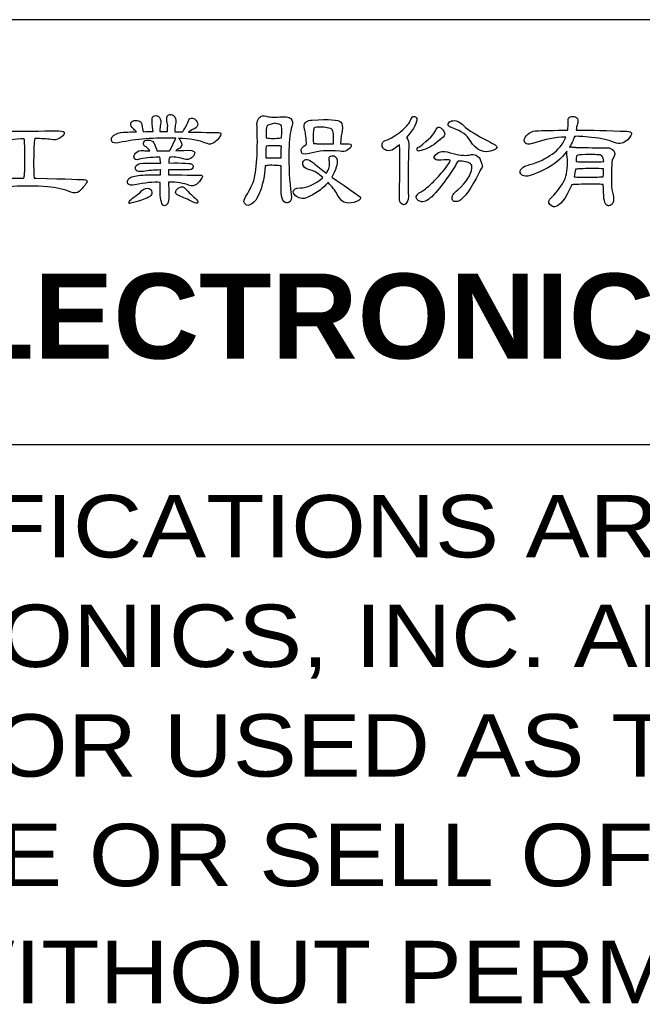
# Model space of a CAD drawing. Extents: x -54 to 576, y -100 to 345.
# Tile 14 of 18: x 398 to 424, y -60 to -18. Entities that reach past the tile are written whole.
import ezdxf

# ---------------------------------------------------------------- set-up
doc = ezdxf.new("R2010")
doc.units = 0
doc.header["$LTSCALE"] = 23.1
doc.header["$MEASUREMENT"] = 0
doc.layers.get('0').update_dxf_attribs({"linetype": 'CONTINUOUS'})
doc.layers.add('delta', color=5, linetype='CONTINUOUS')
doc.layers.add('DRAWING FRAME', color=1, linetype='CONTINUOUS')
doc.styles.add('ARIAL', font='ARIAL.TTF')
doc.styles.add('ROMANC', font='romanc')

# ---------------------------------------------------------------- blocks, each defined once
blk = doc.blocks.new('DELTA-TXT')
at = {"layer": 'delta'}
for points, knots in [([(19.75, 4.954), (19.737, 4.667), (19.751, 4.468), (19.795, 4.356), (19.795, 4.356), (19.811, 4.315), (19.837, 4.295), (19.873, 4.295), (19.873, 4.295), (19.903, 4.295), (19.928, 4.313), (19.949, 4.349), (19.949, 4.349), (19.978, 4.407), (19.993, 4.483), (19.993, 4.579), (19.993, 4.579), (19.991, 4.722), (19.988, 4.849), (19.983, 4.961), (19.983, 4.961), (20.211, 4.961), (20.407, 4.93), (20.571, 4.869), (20.571, 4.869), (20.632, 4.842), (20.703, 4.853), (20.783, 4.903), (20.783, 4.903), (20.831, 4.951), (20.877, 5.008), (20.923, 5.074), (20.923, 5.074), (20.953, 5.131), (20.935, 5.159), (20.868, 5.156), (20.868, 5.156), (20.848, 5.156), (20.552, 5.16), (19.983, 5.166), (19.983, 5.166), (19.983, 5.216), (19.983, 5.263), (19.983, 5.307), (19.983, 5.307), (20.147, 5.309), (20.326, 5.308), (20.52, 5.303), (20.52, 5.303), (20.604, 5.303), (20.654, 5.323), (20.67, 5.361), (20.67, 5.361), (20.684, 5.402), (20.678, 5.435), (20.653, 5.46), (20.653, 5.46), (20.617, 5.495), (20.394, 5.507), (19.987, 5.498), (19.987, 5.498), (19.987, 5.559), (19.996, 5.615), (20.017, 5.666), (20.017, 5.666), (20.12, 5.679), (20.245, 5.663), (20.393, 5.618), (20.393, 5.618), (20.498, 5.583), (20.586, 5.598), (20.656, 5.662), (20.656, 5.662), (20.704, 5.71), (20.726, 5.753), (20.721, 5.792), (20.721, 5.792), (20.715, 5.846), (20.611, 5.869), (20.41, 5.857), (20.41, 5.857), (20.367, 5.855), (20.292, 5.851), (20.184, 5.846), (20.184, 5.846), (20.212, 5.874), (20.251, 5.899), (20.301, 5.922), (20.301, 5.922), (20.365, 5.97), (20.373, 6.037), (20.325, 6.124), (20.325, 6.124), (20.304, 6.158), (20.285, 6.182), (20.267, 6.195), (20.267, 6.195), (20.568, 6.195), (20.835, 6.146), (21.07, 6.048), (21.07, 6.048), (21.2, 6), (21.325, 6.076), (21.446, 6.274), (21.446, 6.274), (21.48, 6.331), (21.462, 6.359), (21.391, 6.359), (21.391, 6.359), (21.384, 6.359), (21.104, 6.364), (20.55, 6.373), (20.55, 6.373), (20.585, 6.407), (20.638, 6.438), (20.711, 6.465), (20.711, 6.465), (20.775, 6.5), (20.808, 6.543), (20.81, 6.596), (20.81, 6.596), (20.81, 6.646), (20.777, 6.695), (20.711, 6.743), (20.711, 6.743), (20.643, 6.786), (20.592, 6.779), (20.557, 6.722), (20.557, 6.722), (20.548, 6.695), (20.517, 6.623), (20.465, 6.506), (20.465, 6.506), (20.424, 6.452), (20.394, 6.408), (20.376, 6.377), (20.376, 6.377), (20.305, 6.379), (20.232, 6.381), (20.157, 6.383), (20.157, 6.383), (20.159, 6.406), (20.16, 6.433), (20.16, 6.465), (20.16, 6.465), (20.163, 6.486), (20.167, 6.518), (20.174, 6.561), (20.174, 6.561), (20.197, 6.664), (20.191, 6.745), (20.157, 6.807), (20.157, 6.807), (20.121, 6.857), (20.072, 6.877), (20.01, 6.866), (20.01, 6.866), (19.953, 6.852), (19.927, 6.801), (19.932, 6.715), (19.932, 6.715), (19.94, 6.667), (19.95, 6.611), (19.959, 6.548), (19.959, 6.548), (19.952, 6.486), (19.95, 6.432), (19.952, 6.387), (19.952, 6.387), (19.882, 6.389), (19.811, 6.389), (19.74, 6.387), (19.74, 6.387), (19.74, 6.482), (19.746, 6.549), (19.757, 6.585), (19.757, 6.585), (19.773, 6.663), (19.763, 6.73), (19.726, 6.787), (19.726, 6.787), (19.692, 6.83), (19.647, 6.846), (19.59, 6.835), (19.59, 6.835), (19.535, 6.821), (19.511, 6.774), (19.518, 6.695), (19.518, 6.695), (19.518, 6.681), (19.527, 6.578), (19.545, 6.387), (19.545, 6.387), (19.454, 6.389), (19.362, 6.388), (19.268, 6.383), (19.268, 6.383), (19.248, 6.445), (19.236, 6.501), (19.235, 6.551), (19.235, 6.551), (19.236, 6.578), (19.229, 6.608), (19.211, 6.64), (19.211, 6.64), (19.187, 6.67), (19.15, 6.69), (19.097, 6.701), (19.097, 6.701), (19.054, 6.708), (19.017, 6.705), (18.985, 6.691), (18.985, 6.691), (18.944, 6.671), (18.921, 6.646), (18.917, 6.616), (18.917, 6.616), (18.91, 6.566), (18.936, 6.514), (18.995, 6.462), (18.995, 6.462), (19.024, 6.432), (19.053, 6.405), (19.08, 6.38), (19.08, 6.38), (19.023, 6.382), (18.967, 6.381), (18.91, 6.377), (18.91, 6.377), (18.805, 6.374), (18.736, 6.373), (18.704, 6.373), (18.704, 6.373), (18.6, 6.364), (18.509, 6.332), (18.434, 6.278), (18.434, 6.278), (18.37, 6.22), (18.354, 6.164), (18.383, 6.11), (18.383, 6.11), (18.412, 6.062), (18.484, 6.051), (18.599, 6.076), (18.599, 6.076), (19.059, 6.178), (19.587, 6.219), (20.184, 6.199), (20.184, 6.199), (20.184, 6.199), (20.031, 5.867), (20.031, 5.867), (20.031, 5.867), (20.022, 5.86), (20.015, 5.852), (20.01, 5.844), (20.01, 5.844), (19.946, 5.85), (19.828, 5.849), (19.655, 5.84), (19.655, 5.84), (19.641, 5.901), (19.617, 5.965), (19.583, 6.031), (19.583, 6.031), (19.576, 6.045), (19.571, 6.059), (19.566, 6.072), (19.566, 6.072), (19.536, 6.122), (19.48, 6.147), (19.398, 6.147), (19.398, 6.147), (19.341, 6.147), (19.303, 6.128), (19.282, 6.089), (19.282, 6.089), (19.266, 6.055), (19.275, 6.019), (19.309, 5.98), (19.309, 5.98), (19.364, 5.946), (19.413, 5.899), (19.456, 5.84), (19.456, 5.84), (19.382, 5.842), (19.322, 5.846), (19.279, 5.85), (19.279, 5.85), (19.181, 5.864), (19.106, 5.84), (19.053, 5.778), (19.053, 5.778), (19.017, 5.735), (19.002, 5.693), (19.009, 5.652), (19.009, 5.652), (19.017, 5.597), (19.066, 5.581), (19.156, 5.604), (19.156, 5.604), (19.279, 5.64), (19.471, 5.66), (19.733, 5.662), (19.733, 5.662), (19.747, 5.621), (19.756, 5.565), (19.761, 5.495), (19.761, 5.495), (19.624, 5.497), (19.487, 5.497), (19.351, 5.495), (19.351, 5.495), (19.218, 5.502), (19.131, 5.484), (19.087, 5.443), (19.087, 5.443), (19.044, 5.407), (19.034, 5.365), (19.057, 5.317), (19.057, 5.317), (19.086, 5.26), (19.159, 5.243), (19.275, 5.265), (19.275, 5.265), (19.412, 5.288), (19.574, 5.301), (19.761, 5.303), (19.761, 5.303), (19.758, 5.26), (19.757, 5.214), (19.757, 5.166), (19.757, 5.166), (19.598, 5.169), (19.43, 5.166), (19.255, 5.16), (19.255, 5.16), (19.077, 5.153), (18.953, 5.123), (18.882, 5.07), (18.882, 5.07), (18.821, 5.016), (18.805, 4.965), (18.834, 4.917), (18.834, 4.917), (18.864, 4.873), (18.93, 4.862), (19.033, 4.883), (19.033, 4.883), (19.322, 4.944), (19.561, 4.968), (19.75, 4.954)], [0, 0, 0, 0, 0.011364, 0.011364, 0.011364, 0.011364, 0.022727, 0.022727, 0.022727, 0.022727, 0.034091, 0.034091, 0.034091, 0.034091, 0.045455, 0.045455, 0.045455, 0.045455, 0.056818, 0.056818, 0.056818, 0.056818, 0.068182, 0.068182, 0.068182, 0.068182, 0.079545, 0.079545, 0.079545, 0.079545, 0.090909, 0.090909, 0.090909, 0.090909, 0.102273, 0.102273, 0.102273, 0.102273, 0.113636, 0.113636, 0.113636, 0.113636, 0.125, 0.125, 0.125, 0.125, 0.136364, 0.136364, 0.136364, 0.136364, 0.147727, 0.147727, 0.147727, 0.147727, 0.159091, 0.159091, 0.159091, 0.159091, 0.170455, 0.170455, 0.170455, 0.170455, 0.181818, 0.181818, 0.181818, 0.181818, 0.193182, 0.193182, 0.193182, 0.193182, 0.204545, 0.204545, 0.204545, 0.204545, 0.215909, 0.215909, 0.215909, 0.215909, 0.227273, 0.227273, 0.227273, 0.227273, 0.238636, 0.238636, 0.238636, 0.238636, 0.25, 0.25, 0.25, 0.25, 0.261364, 0.261364, 0.261364, 0.261364, 0.272727, 0.272727, 0.272727, 0.272727, 0.284091, 0.284091, 0.284091, 0.284091, 0.295455, 0.295455, 0.295455, 0.295455, 0.306818, 0.306818, 0.306818, 0.306818, 0.318182, 0.318182, 0.318182, 0.318182, 0.329545, 0.329545, 0.329545, 0.329545, 0.340909, 0.340909, 0.340909, 0.340909, 0.352273, 0.352273, 0.352273, 0.352273, 0.363636, 0.363636, 0.363636, 0.363636, 0.375, 0.375, 0.375, 0.375, 0.386364, 0.386364, 0.386364, 0.386364, 0.397727, 0.397727, 0.397727, 0.397727, 0.409091, 0.409091, 0.409091, 0.409091, 0.420455, 0.420455, 0.420455, 0.420455, 0.431818, 0.431818, 0.431818, 0.431818, 0.443182, 0.443182, 0.443182, 0.443182, 0.454545, 0.454545, 0.454545, 0.454545, 0.465909, 0.465909, 0.465909, 0.465909, 0.477273, 0.477273, 0.477273, 0.477273, 0.488636, 0.488636, 0.488636, 0.488636, 0.5, 0.5, 0.5, 0.5, 0.511364, 0.511364, 0.511364, 0.511364, 0.522727, 0.522727, 0.522727, 0.522727, 0.534091, 0.534091, 0.534091, 0.534091, 0.545455, 0.545455, 0.545455, 0.545455, 0.556818, 0.556818, 0.556818, 0.556818, 0.568182, 0.568182, 0.568182, 0.568182, 0.579545, 0.579545, 0.579545, 0.579545, 0.590909, 0.590909, 0.590909, 0.590909, 0.602273, 0.602273, 0.602273, 0.602273, 0.613636, 0.613636, 0.613636, 0.613636, 0.625, 0.625, 0.625, 0.625, 0.636364, 0.636364, 0.636364, 0.636364, 0.647727, 0.647727, 0.647727, 0.647727, 0.659091, 0.659091, 0.659091, 0.659091, 0.670455, 0.670455, 0.670455, 0.670455, 0.681818, 0.681818, 0.681818, 0.681818, 0.693182, 0.693182, 0.693182, 0.693182, 0.704545, 0.704545, 0.704545, 0.704545, 0.715909, 0.715909, 0.715909, 0.715909, 0.727273, 0.727273, 0.727273, 0.727273, 0.738636, 0.738636, 0.738636, 0.738636, 0.75, 0.75, 0.75, 0.75, 0.761364, 0.761364, 0.761364, 0.761364, 0.772727, 0.772727, 0.772727, 0.772727, 0.784091, 0.784091, 0.784091, 0.784091, 0.795455, 0.795455, 0.795455, 0.795455, 0.806818, 0.806818, 0.806818, 0.806818, 0.818182, 0.818182, 0.818182, 0.818182, 0.829545, 0.829545, 0.829545, 0.829545, 0.840909, 0.840909, 0.840909, 0.840909, 0.852273, 0.852273, 0.852273, 0.852273, 0.863636, 0.863636, 0.863636, 0.863636, 0.875, 0.875, 0.875, 0.875, 0.886364, 0.886364, 0.886364, 0.886364, 0.897727, 0.897727, 0.897727, 0.897727, 0.909091, 0.909091, 0.909091, 0.909091, 0.920455, 0.920455, 0.920455, 0.920455, 0.931818, 0.931818, 0.931818, 0.931818, 0.943182, 0.943182, 0.943182, 0.943182, 0.954545, 0.954545, 0.954545, 0.954545, 0.965909, 0.965909, 0.965909, 0.965909, 0.977273, 0.977273, 0.977273, 0.977273, 0.988636, 0.988636, 0.988636, 0.988636, 1, 1, 1, 1]), ([(22.712, 5.416), (22.76, 5.439), (22.885, 5.442), (23.088, 5.426), (23.088, 5.426), (23.109, 5.426), (23.132, 5.424), (23.157, 5.419), (23.157, 5.419), (23.154, 5.048), (23.157, 4.793), (23.163, 4.654), (23.163, 4.654), (23.17, 4.535), (23.194, 4.454), (23.235, 4.411), (23.235, 4.411), (23.279, 4.374), (23.327, 4.366), (23.378, 4.387), (23.378, 4.387), (23.443, 4.417), (23.465, 4.495), (23.447, 4.623), (23.447, 4.623), (23.392, 4.974), (23.37, 5.386), (23.378, 5.86), (23.378, 5.86), (23.385, 6.161), (23.413, 6.385), (23.461, 6.534), (23.461, 6.534), (23.49, 6.632), (23.481, 6.705), (23.433, 6.752), (23.433, 6.752), (23.385, 6.8), (23.258, 6.814), (23.051, 6.794), (23.051, 6.794), (22.918, 6.794), (22.835, 6.798), (22.801, 6.807), (22.801, 6.807), (22.703, 6.83), (22.635, 6.835), (22.596, 6.821), (22.596, 6.821), (22.566, 6.805), (22.538, 6.775), (22.51, 6.732), (22.51, 6.732), (22.483, 6.682), (22.473, 6.616), (22.479, 6.534), (22.479, 6.534), (22.509, 5.718), (22.465, 5.171), (22.346, 4.893), (22.346, 4.893), (22.31, 4.818), (22.265, 4.73), (22.213, 4.63), (22.213, 4.63), (22.138, 4.532), (22.104, 4.458), (22.111, 4.408), (22.111, 4.408), (22.126, 4.344), (22.165, 4.31), (22.227, 4.305), (22.227, 4.305), (22.29, 4.307), (22.364, 4.358), (22.449, 4.456), (22.449, 4.456), (22.6, 4.715), (22.687, 5.036), (22.712, 5.416)], [0, 0, 0, 0, 0.05, 0.05, 0.05, 0.05, 0.1, 0.1, 0.1, 0.1, 0.15, 0.15, 0.15, 0.15, 0.2, 0.2, 0.2, 0.2, 0.25, 0.25, 0.25, 0.25, 0.3, 0.3, 0.3, 0.3, 0.35, 0.35, 0.35, 0.35, 0.4, 0.4, 0.4, 0.4, 0.45, 0.45, 0.45, 0.45, 0.5, 0.5, 0.5, 0.5, 0.55, 0.55, 0.55, 0.55, 0.6, 0.6, 0.6, 0.6, 0.65, 0.65, 0.65, 0.65, 0.7, 0.7, 0.7, 0.7, 0.75, 0.75, 0.75, 0.75, 0.8, 0.8, 0.8, 0.8, 0.85, 0.85, 0.85, 0.85, 0.9, 0.9, 0.9, 0.9, 0.95, 0.95, 0.95, 0.95, 1, 1, 1, 1]), ([(23.878, 6.021), (23.816, 5.998), (23.772, 5.964), (23.744, 5.919), (23.744, 5.919), (23.717, 5.869), (23.718, 5.821), (23.748, 5.778), (23.748, 5.778), (23.777, 5.742), (23.862, 5.742), (24.001, 5.778), (24.001, 5.778), (24.202, 5.846), (24.472, 5.865), (24.814, 5.833), (24.814, 5.833), (24.899, 5.817), (24.965, 5.822), (25.013, 5.85), (25.013, 5.85), (25.09, 5.9), (25.132, 5.946), (25.139, 5.987), (25.139, 5.987), (25.148, 6.023), (25.104, 6.041), (25.006, 6.041), (25.006, 6.041), (24.949, 6.041), (24.891, 6.041), (24.832, 6.041), (24.832, 6.041), (24.847, 6.215), (24.864, 6.336), (24.883, 6.407), (24.883, 6.407), (24.899, 6.526), (24.885, 6.609), (24.842, 6.657), (24.842, 6.657), (24.78, 6.725), (24.511, 6.744), (24.035, 6.712), (24.035, 6.712), (23.964, 6.709), (23.908, 6.694), (23.864, 6.664), (23.864, 6.664), (23.828, 6.629), (23.808, 6.586), (23.806, 6.534), (23.806, 6.534), (23.806, 6.511), (23.812, 6.481), (23.823, 6.445), (23.823, 6.445), (23.843, 6.395), (23.861, 6.266), (23.874, 6.059), (23.874, 6.059), (23.874, 6.049), (23.875, 6.037), (23.878, 6.021)], [0, 0, 0, 0, 0.0625, 0.0625, 0.0625, 0.0625, 0.125, 0.125, 0.125, 0.125, 0.1875, 0.1875, 0.1875, 0.1875, 0.25, 0.25, 0.25, 0.25, 0.3125, 0.3125, 0.3125, 0.3125, 0.375, 0.375, 0.375, 0.375, 0.4375, 0.4375, 0.4375, 0.4375, 0.5, 0.5, 0.5, 0.5, 0.5625, 0.5625, 0.5625, 0.5625, 0.625, 0.625, 0.625, 0.625, 0.6875, 0.6875, 0.6875, 0.6875, 0.75, 0.75, 0.75, 0.75, 0.8125, 0.8125, 0.8125, 0.8125, 0.875, 0.875, 0.875, 0.875, 0.9375, 0.9375, 0.9375, 0.9375, 1, 1, 1, 1]), ([(26.498, 6.017), (26.498, 6.016), (26.499, 6.012), (26.501, 6.007), (26.501, 6.007), (26.515, 5.706), (26.514, 5.241), (26.498, 4.613), (26.498, 4.613), (26.489, 4.494), (26.499, 4.415), (26.528, 4.377), (26.528, 4.377), (26.592, 4.313), (26.644, 4.304), (26.682, 4.349), (26.682, 4.349), (26.739, 4.407), (26.761, 4.513), (26.747, 4.671), (26.747, 4.671), (26.734, 5.108), (26.739, 5.54), (26.764, 5.967), (26.764, 5.967), (26.771, 6.069), (26.749, 6.152), (26.699, 6.216), (26.699, 6.216), (26.913, 6.478), (27.008, 6.659), (26.983, 6.759), (26.983, 6.759), (26.967, 6.803), (26.937, 6.821), (26.894, 6.814), (26.894, 6.814), (26.86, 6.805), (26.826, 6.758), (26.791, 6.674), (26.791, 6.674), (26.762, 6.605), (26.678, 6.511), (26.539, 6.39), (26.539, 6.39), (26.4, 6.279), (26.253, 6.192), (26.098, 6.131), (26.098, 6.131), (26.04, 6.114), (26.01, 6.073), (26.006, 6.007), (26.006, 6.007), (26.006, 5.953), (26.032, 5.909), (26.084, 5.877), (26.084, 5.877), (26.141, 5.841), (26.21, 5.838), (26.293, 5.867), (26.293, 5.867), (26.336, 5.89), (26.404, 5.94), (26.498, 6.017)], [0, 0, 0, 0, 0.0625, 0.0625, 0.0625, 0.0625, 0.125, 0.125, 0.125, 0.125, 0.1875, 0.1875, 0.1875, 0.1875, 0.25, 0.25, 0.25, 0.25, 0.3125, 0.3125, 0.3125, 0.3125, 0.375, 0.375, 0.375, 0.375, 0.4375, 0.4375, 0.4375, 0.4375, 0.5, 0.5, 0.5, 0.5, 0.5625, 0.5625, 0.5625, 0.5625, 0.625, 0.625, 0.625, 0.625, 0.6875, 0.6875, 0.6875, 0.6875, 0.75, 0.75, 0.75, 0.75, 0.8125, 0.8125, 0.8125, 0.8125, 0.875, 0.875, 0.875, 0.875, 0.9375, 0.9375, 0.9375, 0.9375, 1, 1, 1, 1]), ([(28.015, 6.482), (28.248, 6.398), (28.407, 6.281), (28.494, 6.131), (28.494, 6.131), (28.665, 5.844), (28.886, 5.754), (29.157, 5.864), (29.157, 5.864), (29.159, 5.866), (29.165, 5.869), (29.174, 5.87), (29.174, 5.87), (29.224, 5.894), (29.248, 5.923), (29.246, 5.96), (29.246, 5.96), (29.244, 5.987), (29.126, 6.058), (28.894, 6.171), (28.894, 6.171), (28.586, 6.338), (28.375, 6.479), (28.262, 6.596), (28.262, 6.596), (28.184, 6.666), (28.113, 6.7), (28.05, 6.698), (28.05, 6.698), (27.986, 6.696), (27.94, 6.683), (27.913, 6.66), (27.913, 6.66), (27.869, 6.624), (27.857, 6.591), (27.875, 6.561), (27.875, 6.561), (27.885, 6.538), (27.931, 6.512), (28.015, 6.482)], [0, 0, 0, 0, 0.1, 0.1, 0.1, 0.1, 0.2, 0.2, 0.2, 0.2, 0.3, 0.3, 0.3, 0.3, 0.4, 0.4, 0.4, 0.4, 0.5, 0.5, 0.5, 0.5, 0.6, 0.6, 0.6, 0.6, 0.7, 0.7, 0.7, 0.7, 0.8, 0.8, 0.8, 0.8, 0.9, 0.9, 0.9, 0.9, 1, 1, 1, 1]), ([(31.356, 4.883), (31.372, 4.892), (31.532, 4.898), (31.835, 4.903), (31.835, 4.903), (32.047, 4.905), (32.185, 4.901), (32.249, 4.89), (32.249, 4.89), (32.249, 4.561), (32.274, 4.373), (32.324, 4.325), (32.324, 4.325), (32.351, 4.303), (32.379, 4.29), (32.406, 4.288), (32.406, 4.288), (32.454, 4.297), (32.491, 4.327), (32.519, 4.377), (32.519, 4.377), (32.546, 4.434), (32.547, 4.51), (32.522, 4.606), (32.522, 4.606), (32.474, 4.77), (32.463, 5.058), (32.488, 5.471), (32.488, 5.471), (32.488, 5.553), (32.506, 5.619), (32.543, 5.669), (32.543, 5.669), (32.565, 5.705), (32.576, 5.738), (32.573, 5.768), (32.573, 5.768), (32.566, 5.804), (32.55, 5.837), (32.522, 5.864), (32.522, 5.864), (32.486, 5.907), (32.433, 5.929), (32.365, 5.929), (32.365, 5.929), (32.324, 5.929), (32.179, 5.93), (31.931, 5.932), (31.931, 5.932), (31.658, 5.935), (31.498, 5.938), (31.452, 5.943), (31.452, 5.943), (31.397, 5.949), (31.36, 5.953), (31.34, 5.953), (31.34, 5.953), (31.323, 5.953), (31.309, 5.949), (31.295, 5.943), (31.295, 5.943), (31.366, 6.072), (31.414, 6.175), (31.439, 6.25), (31.439, 6.25), (31.509, 6.259), (31.669, 6.25), (31.917, 6.223), (31.917, 6.223), (32.2, 6.193), (32.416, 6.144), (32.566, 6.076), (32.566, 6.076), (32.71, 6.028), (32.833, 6.055), (32.936, 6.158), (32.936, 6.158), (33.02, 6.256), (33.058, 6.317), (33.048, 6.342), (33.048, 6.342), (33.04, 6.372), (32.994, 6.389), (32.912, 6.394), (32.912, 6.394), (32.379, 6.421), (31.901, 6.431), (31.48, 6.425), (31.48, 6.425), (31.489, 6.493), (31.502, 6.554), (31.52, 6.609), (31.52, 6.609), (31.537, 6.666), (31.536, 6.714), (31.517, 6.752), (31.517, 6.752), (31.494, 6.787), (31.464, 6.806), (31.425, 6.811), (31.425, 6.811), (31.37, 6.818), (31.323, 6.808), (31.285, 6.783), (31.285, 6.783), (31.262, 6.761), (31.253, 6.713), (31.257, 6.64), (31.257, 6.64), (31.26, 6.578), (31.255, 6.506), (31.244, 6.425), (31.244, 6.425), (30.861, 6.425), (30.558, 6.418), (30.334, 6.404), (30.334, 6.404), (30.246, 6.397), (30.172, 6.365), (30.112, 6.308), (30.112, 6.308), (30.049, 6.251), (30.016, 6.193), (30.016, 6.134), (30.016, 6.134), (30.019, 6.09), (30.04, 6.06), (30.082, 6.041), (30.082, 6.041), (30.118, 6.019), (30.205, 6.031), (30.345, 6.079), (30.345, 6.079), (30.584, 6.168), (30.866, 6.219), (31.193, 6.233), (31.193, 6.233), (31.069, 5.905), (30.76, 5.653), (30.263, 5.478), (30.263, 5.478), (30.016, 5.423), (29.896, 5.346), (29.9, 5.248), (29.9, 5.248), (29.903, 5.212), (29.924, 5.179), (29.965, 5.149), (29.965, 5.149), (30.054, 5.094), (30.263, 5.149), (30.591, 5.313), (30.591, 5.313), (30.851, 5.446), (31.061, 5.62), (31.223, 5.837), (31.223, 5.837), (31.216, 5.8), (31.219, 5.748), (31.23, 5.682), (31.23, 5.682), (31.253, 5.443), (31.233, 5.235), (31.172, 5.057), (31.172, 5.057), (31.076, 4.866), (30.95, 4.691), (30.792, 4.534), (30.792, 4.534), (30.697, 4.452), (30.68, 4.384), (30.741, 4.329), (30.741, 4.329), (30.791, 4.281), (30.835, 4.26), (30.875, 4.264), (30.875, 4.264), (31.032, 4.291), (31.19, 4.492), (31.349, 4.866), (31.349, 4.866), (31.349, 4.873), (31.352, 4.878), (31.356, 4.883)], [0, 0, 0, 0, 0.021739, 0.021739, 0.021739, 0.021739, 0.043478, 0.043478, 0.043478, 0.043478, 0.065217, 0.065217, 0.065217, 0.065217, 0.086957, 0.086957, 0.086957, 0.086957, 0.108696, 0.108696, 0.108696, 0.108696, 0.130435, 0.130435, 0.130435, 0.130435, 0.152174, 0.152174, 0.152174, 0.152174, 0.173913, 0.173913, 0.173913, 0.173913, 0.195652, 0.195652, 0.195652, 0.195652, 0.217391, 0.217391, 0.217391, 0.217391, 0.23913, 0.23913, 0.23913, 0.23913, 0.26087, 0.26087, 0.26087, 0.26087, 0.282609, 0.282609, 0.282609, 0.282609, 0.304348, 0.304348, 0.304348, 0.304348, 0.326087, 0.326087, 0.326087, 0.326087, 0.347826, 0.347826, 0.347826, 0.347826, 0.369565, 0.369565, 0.369565, 0.369565, 0.391304, 0.391304, 0.391304, 0.391304, 0.413043, 0.413043, 0.413043, 0.413043, 0.434783, 0.434783, 0.434783, 0.434783, 0.456522, 0.456522, 0.456522, 0.456522, 0.478261, 0.478261, 0.478261, 0.478261, 0.5, 0.5, 0.5, 0.5, 0.521739, 0.521739, 0.521739, 0.521739, 0.543478, 0.543478, 0.543478, 0.543478, 0.565217, 0.565217, 0.565217, 0.565217, 0.586957, 0.586957, 0.586957, 0.586957, 0.608696, 0.608696, 0.608696, 0.608696, 0.630435, 0.630435, 0.630435, 0.630435, 0.652174, 0.652174, 0.652174, 0.652174, 0.673913, 0.673913, 0.673913, 0.673913, 0.695652, 0.695652, 0.695652, 0.695652, 0.717391, 0.717391, 0.717391, 0.717391, 0.73913, 0.73913, 0.73913, 0.73913, 0.76087, 0.76087, 0.76087, 0.76087, 0.782609, 0.782609, 0.782609, 0.782609, 0.804348, 0.804348, 0.804348, 0.804348, 0.826087, 0.826087, 0.826087, 0.826087, 0.847826, 0.847826, 0.847826, 0.847826, 0.869565, 0.869565, 0.869565, 0.869565, 0.891304, 0.891304, 0.891304, 0.891304, 0.913043, 0.913043, 0.913043, 0.913043, 0.934783, 0.934783, 0.934783, 0.934783, 0.956522, 0.956522, 0.956522, 0.956522, 0.978261, 0.978261, 0.978261, 0.978261, 1, 1, 1, 1]), ([(15.9, 5.074), (15.645, 5.076), (15.376, 5.075), (15.094, 5.07), (15.094, 5.07), (14.991, 5.068), (14.923, 5.068), (14.892, 5.068), (14.892, 5.068), (14.773, 5.058), (14.668, 5.023), (14.577, 4.961), (14.577, 4.961), (14.502, 4.898), (14.483, 4.834), (14.519, 4.77), (14.519, 4.77), (14.556, 4.713), (14.637, 4.698), (14.765, 4.726), (14.765, 4.726), (15.278, 4.842), (15.879, 4.876), (16.57, 4.828), (16.57, 4.828), (16.83, 4.807), (17.05, 4.758), (17.23, 4.681), (17.23, 4.681), (17.319, 4.645), (17.396, 4.65), (17.462, 4.698), (17.462, 4.698), (17.537, 4.762), (17.604, 4.841), (17.664, 4.934), (17.664, 4.934), (17.705, 5.002), (17.684, 5.036), (17.602, 5.033), (17.602, 5.033), (17.589, 5.033), (17.137, 5.047), (16.249, 5.074), (16.249, 5.074), (16.228, 5.076), (16.209, 5.076), (16.19, 5.074), (16.19, 5.074), (16.175, 5.259), (16.173, 5.553), (16.187, 5.956), (16.187, 5.956), (16.187, 6.059), (16.194, 6.136), (16.208, 6.188), (16.208, 6.188), (16.387, 6.191), (16.543, 6.183), (16.673, 6.164), (16.673, 6.164), (16.771, 6.149), (16.845, 6.157), (16.898, 6.188), (16.898, 6.188), (16.983, 6.245), (17.03, 6.297), (17.041, 6.342), (17.041, 6.342), (17.051, 6.383), (16.999, 6.404), (16.888, 6.404), (16.888, 6.404), (15.76, 6.404), (15.18, 6.396), (15.148, 6.38), (15.148, 6.38), (15.084, 6.357), (15.037, 6.318), (15.008, 6.264), (15.008, 6.264), (14.978, 6.207), (14.979, 6.153), (15.011, 6.103), (15.011, 6.103), (15.047, 6.06), (15.143, 6.06), (15.298, 6.103), (15.298, 6.103), (15.431, 6.146), (15.634, 6.173), (15.91, 6.182), (15.91, 6.182), (15.91, 6.182), (15.914, 6.175), (15.914, 6.175), (15.914, 6.175), (15.923, 6.104), (15.928, 5.922), (15.931, 5.628), (15.931, 5.628), (15.931, 5.341), (15.923, 5.162), (15.907, 5.091), (15.907, 5.091), (15.904, 5.089), (15.902, 5.083), (15.9, 5.074)], [0, 0, 0, 0, 0.037037, 0.037037, 0.037037, 0.037037, 0.074074, 0.074074, 0.074074, 0.074074, 0.111111, 0.111111, 0.111111, 0.111111, 0.148148, 0.148148, 0.148148, 0.148148, 0.185185, 0.185185, 0.185185, 0.185185, 0.222222, 0.222222, 0.222222, 0.222222, 0.259259, 0.259259, 0.259259, 0.259259, 0.296296, 0.296296, 0.296296, 0.296296, 0.333333, 0.333333, 0.333333, 0.333333, 0.37037, 0.37037, 0.37037, 0.37037, 0.407407, 0.407407, 0.407407, 0.407407, 0.444444, 0.444444, 0.444444, 0.444444, 0.481481, 0.481481, 0.481481, 0.481481, 0.518519, 0.518519, 0.518519, 0.518519, 0.555556, 0.555556, 0.555556, 0.555556, 0.592593, 0.592593, 0.592593, 0.592593, 0.62963, 0.62963, 0.62963, 0.62963, 0.666667, 0.666667, 0.666667, 0.666667, 0.703704, 0.703704, 0.703704, 0.703704, 0.740741, 0.740741, 0.740741, 0.740741, 0.777778, 0.777778, 0.777778, 0.777778, 0.814815, 0.814815, 0.814815, 0.814815, 0.851852, 0.851852, 0.851852, 0.851852, 0.888889, 0.888889, 0.888889, 0.888889, 0.925926, 0.925926, 0.925926, 0.925926, 0.962963, 0.962963, 0.962963, 0.962963, 1, 1, 1, 1]), ([(23.16, 6.209), (22.996, 6.188), (22.855, 6.188), (22.736, 6.209), (22.736, 6.209), (22.736, 6.401), (22.742, 6.51), (22.753, 6.537), (22.753, 6.537), (22.76, 6.558), (22.836, 6.586), (22.982, 6.623), (22.982, 6.623), (23.085, 6.602), (23.144, 6.584), (23.16, 6.568), (23.16, 6.568), (23.176, 6.552), (23.181, 6.432), (23.174, 6.209), (23.174, 6.209), (23.171, 6.211), (23.167, 6.211), (23.16, 6.209)], [0, 0, 0, 0, 0.166667, 0.166667, 0.166667, 0.166667, 0.333333, 0.333333, 0.333333, 0.333333, 0.5, 0.5, 0.5, 0.5, 0.666667, 0.666667, 0.666667, 0.666667, 0.833333, 0.833333, 0.833333, 0.833333, 1, 1, 1, 1]), ([(24.275, 6.041), (24.231, 6.041), (24.197, 6.042), (24.172, 6.045), (24.172, 6.045), (24.137, 6.047), (24.104, 6.048), (24.069, 6.048), (24.069, 6.048), (24.06, 6.297), (24.067, 6.443), (24.09, 6.486), (24.09, 6.486), (24.11, 6.506), (24.2, 6.514), (24.36, 6.51), (24.36, 6.51), (24.423, 6.503), (24.487, 6.492), (24.551, 6.476), (24.551, 6.476), (24.567, 6.469), (24.578, 6.461), (24.585, 6.452), (24.585, 6.452), (24.636, 6.415), (24.651, 6.279), (24.633, 6.041), (24.633, 6.041), (24.51, 6.041), (24.391, 6.041), (24.275, 6.041)], [0, 0, 0, 0, 0.125, 0.125, 0.125, 0.125, 0.25, 0.25, 0.25, 0.25, 0.375, 0.375, 0.375, 0.375, 0.5, 0.5, 0.5, 0.5, 0.625, 0.625, 0.625, 0.625, 0.75, 0.75, 0.75, 0.75, 0.875, 0.875, 0.875, 0.875, 1, 1, 1, 1]), ([(27.69, 6.199), (27.762, 6.24), (27.787, 6.291), (27.769, 6.353), (27.769, 6.353), (27.746, 6.414), (27.711, 6.461), (27.664, 6.493), (27.664, 6.493), (27.602, 6.529), (27.56, 6.517), (27.537, 6.455), (27.537, 6.455), (27.489, 6.325), (27.332, 6.16), (27.065, 5.96), (27.065, 5.96), (27.004, 5.943), (26.981, 5.912), (26.997, 5.864), (26.997, 5.864), (27.01, 5.834), (27.048, 5.829), (27.109, 5.85), (27.109, 5.85), (27.269, 5.891), (27.431, 5.982), (27.595, 6.124), (27.595, 6.124), (27.636, 6.16), (27.668, 6.185), (27.69, 6.199)], [0, 0, 0, 0, 0.125, 0.125, 0.125, 0.125, 0.25, 0.25, 0.25, 0.25, 0.375, 0.375, 0.375, 0.375, 0.5, 0.5, 0.5, 0.5, 0.625, 0.625, 0.625, 0.625, 0.75, 0.75, 0.75, 0.75, 0.875, 0.875, 0.875, 0.875, 1, 1, 1, 1]), ([(22.944, 5.642), (22.835, 5.642), (22.762, 5.644), (22.726, 5.649), (22.726, 5.649), (22.728, 5.751), (22.73, 5.862), (22.733, 5.98), (22.733, 5.98), (22.801, 5.98), (22.873, 5.982), (22.948, 5.987), (22.948, 5.987), (23.046, 5.989), (23.109, 5.987), (23.136, 5.98), (23.136, 5.98), (23.145, 5.98), (23.156, 5.98), (23.167, 5.98), (23.167, 5.98), (23.164, 5.864), (23.162, 5.753), (23.16, 5.649), (23.16, 5.649), (23.137, 5.646), (23.065, 5.644), (22.944, 5.642)], [0, 0, 0, 0, 0.142857, 0.142857, 0.142857, 0.142857, 0.285714, 0.285714, 0.285714, 0.285714, 0.428571, 0.428571, 0.428571, 0.428571, 0.571429, 0.571429, 0.571429, 0.571429, 0.714286, 0.714286, 0.714286, 0.714286, 0.857143, 0.857143, 0.857143, 0.857143, 1, 1, 1, 1]), ([(27.93, 5.58), (27.928, 5.578), (27.927, 5.572), (27.927, 5.563), (27.927, 5.563), (27.91, 5.513), (27.842, 5.414), (27.721, 5.265), (27.721, 5.265), (27.605, 5.127), (27.501, 5.014), (27.41, 4.927), (27.41, 4.927), (27.271, 4.802), (27.171, 4.723), (27.109, 4.691), (27.109, 4.691), (27.032, 4.641), (26.984, 4.596), (26.966, 4.555), (26.966, 4.555), (26.957, 4.525), (26.977, 4.487), (27.028, 4.442), (27.028, 4.442), (27.075, 4.412), (27.119, 4.4), (27.157, 4.404), (27.157, 4.404), (27.335, 4.413), (27.633, 4.74), (28.05, 5.385), (28.05, 5.385), (28.084, 5.456), (28.113, 5.504), (28.138, 5.529), (28.138, 5.529), (28.141, 5.535), (28.143, 5.544), (28.145, 5.553), (28.145, 5.553), (28.316, 5.553), (28.434, 5.529), (28.497, 5.481), (28.497, 5.481), (28.534, 5.451), (28.547, 5.408), (28.539, 5.351), (28.539, 5.351), (28.518, 5.166), (28.387, 4.963), (28.145, 4.739), (28.145, 4.739), (28.02, 4.65), (27.967, 4.564), (27.988, 4.48), (27.988, 4.48), (27.997, 4.443), (28.015, 4.421), (28.043, 4.414), (28.043, 4.414), (28.079, 4.405), (28.121, 4.41), (28.169, 4.428), (28.169, 4.428), (28.32, 4.499), (28.512, 4.765), (28.747, 5.228), (28.747, 5.228), (28.767, 5.283), (28.789, 5.324), (28.812, 5.351), (28.812, 5.351), (28.826, 5.367), (28.833, 5.387), (28.836, 5.412), (28.836, 5.412), (28.836, 5.419), (28.816, 5.481), (28.778, 5.597), (28.778, 5.597), (28.771, 5.631), (28.732, 5.671), (28.662, 5.717), (28.662, 5.717), (28.618, 5.747), (28.552, 5.748), (28.463, 5.724), (28.463, 5.724), (28.34, 5.701), (28.161, 5.723), (27.927, 5.789), (27.927, 5.789), (27.804, 5.829), (27.713, 5.84), (27.653, 5.82), (27.653, 5.82), (27.578, 5.785), (27.525, 5.748), (27.495, 5.706), (27.495, 5.706), (27.462, 5.663), (27.474, 5.626), (27.533, 5.594), (27.533, 5.594), (27.577, 5.578), (27.624, 5.573), (27.677, 5.58), (27.677, 5.58), (27.802, 5.594), (27.886, 5.594), (27.93, 5.58)], [0, 0, 0, 0, 0.035714, 0.035714, 0.035714, 0.035714, 0.071429, 0.071429, 0.071429, 0.071429, 0.107143, 0.107143, 0.107143, 0.107143, 0.142857, 0.142857, 0.142857, 0.142857, 0.178571, 0.178571, 0.178571, 0.178571, 0.214286, 0.214286, 0.214286, 0.214286, 0.25, 0.25, 0.25, 0.25, 0.285714, 0.285714, 0.285714, 0.285714, 0.321429, 0.321429, 0.321429, 0.321429, 0.357143, 0.357143, 0.357143, 0.357143, 0.392857, 0.392857, 0.392857, 0.392857, 0.428571, 0.428571, 0.428571, 0.428571, 0.464286, 0.464286, 0.464286, 0.464286, 0.5, 0.5, 0.5, 0.5, 0.535714, 0.535714, 0.535714, 0.535714, 0.571429, 0.571429, 0.571429, 0.571429, 0.607143, 0.607143, 0.607143, 0.607143, 0.642857, 0.642857, 0.642857, 0.642857, 0.678571, 0.678571, 0.678571, 0.678571, 0.714286, 0.714286, 0.714286, 0.714286, 0.75, 0.75, 0.75, 0.75, 0.785714, 0.785714, 0.785714, 0.785714, 0.821429, 0.821429, 0.821429, 0.821429, 0.857143, 0.857143, 0.857143, 0.857143, 0.892857, 0.892857, 0.892857, 0.892857, 0.928571, 0.928571, 0.928571, 0.928571, 0.964286, 0.964286, 0.964286, 0.964286, 1, 1, 1, 1]), ([(24.483, 4.947), (24.592, 4.843), (24.679, 4.731), (24.742, 4.613), (24.742, 4.613), (24.82, 4.467), (24.906, 4.387), (24.999, 4.373), (24.999, 4.373), (25.09, 4.364), (25.186, 4.377), (25.286, 4.411), (25.286, 4.411), (25.35, 4.44), (25.388, 4.471), (25.399, 4.503), (25.399, 4.503), (25.401, 4.524), (25.377, 4.554), (25.327, 4.592), (25.327, 4.592), (25.176, 4.697), (24.931, 4.867), (24.589, 5.101), (24.589, 5.101), (24.707, 5.309), (24.756, 5.472), (24.736, 5.59), (24.736, 5.59), (24.727, 5.633), (24.706, 5.666), (24.674, 5.686), (24.674, 5.686), (24.644, 5.706), (24.615, 5.712), (24.585, 5.703), (24.585, 5.703), (24.549, 5.694), (24.526, 5.678), (24.517, 5.655), (24.517, 5.655), (24.508, 5.626), (24.509, 5.587), (24.52, 5.539), (24.52, 5.539), (24.541, 5.441), (24.513, 5.333), (24.435, 5.214), (24.435, 5.214), (24.298, 5.317), (24.177, 5.412), (24.069, 5.502), (24.069, 5.502), (23.999, 5.563), (23.939, 5.595), (23.891, 5.597), (23.891, 5.597), (23.841, 5.6), (23.807, 5.584), (23.789, 5.553), (23.789, 5.553), (23.762, 5.509), (23.762, 5.465), (23.789, 5.419), (23.789, 5.419), (23.823, 5.358), (23.894, 5.317), (24.001, 5.296), (24.001, 5.296), (24.092, 5.281), (24.203, 5.211), (24.332, 5.088), (24.332, 5.088), (24.33, 5.088), (24.329, 5.087), (24.329, 5.084), (24.329, 5.084), (24.108, 4.898), (23.896, 4.802), (23.693, 4.797), (23.693, 4.797), (23.568, 4.795), (23.504, 4.757), (23.502, 4.684), (23.502, 4.684), (23.504, 4.641), (23.536, 4.598), (23.597, 4.555), (23.597, 4.555), (23.641, 4.525), (23.693, 4.506), (23.755, 4.496), (23.755, 4.496), (23.823, 4.483), (23.968, 4.547), (24.189, 4.688), (24.189, 4.688), (24.298, 4.763), (24.395, 4.849), (24.479, 4.944), (24.479, 4.944), (24.479, 4.946), (24.48, 4.947), (24.483, 4.947)], [0, 0, 0, 0, 0.038462, 0.038462, 0.038462, 0.038462, 0.076923, 0.076923, 0.076923, 0.076923, 0.115385, 0.115385, 0.115385, 0.115385, 0.153846, 0.153846, 0.153846, 0.153846, 0.192308, 0.192308, 0.192308, 0.192308, 0.230769, 0.230769, 0.230769, 0.230769, 0.269231, 0.269231, 0.269231, 0.269231, 0.307692, 0.307692, 0.307692, 0.307692, 0.346154, 0.346154, 0.346154, 0.346154, 0.384615, 0.384615, 0.384615, 0.384615, 0.423077, 0.423077, 0.423077, 0.423077, 0.461538, 0.461538, 0.461538, 0.461538, 0.5, 0.5, 0.5, 0.5, 0.538462, 0.538462, 0.538462, 0.538462, 0.576923, 0.576923, 0.576923, 0.576923, 0.615385, 0.615385, 0.615385, 0.615385, 0.653846, 0.653846, 0.653846, 0.653846, 0.692308, 0.692308, 0.692308, 0.692308, 0.730769, 0.730769, 0.730769, 0.730769, 0.769231, 0.769231, 0.769231, 0.769231, 0.807692, 0.807692, 0.807692, 0.807692, 0.846154, 0.846154, 0.846154, 0.846154, 0.884615, 0.884615, 0.884615, 0.884615, 0.923077, 0.923077, 0.923077, 0.923077, 0.961538, 0.961538, 0.961538, 0.961538, 1, 1, 1, 1]), ([(31.89, 5.532), (31.685, 5.532), (31.548, 5.535), (31.48, 5.542), (31.48, 5.542), (31.48, 5.627), (31.488, 5.681), (31.504, 5.706), (31.504, 5.706), (31.519, 5.727), (31.603, 5.737), (31.753, 5.737), (31.753, 5.737), (31.958, 5.74), (32.094, 5.736), (32.16, 5.727), (32.16, 5.727), (32.183, 5.72), (32.2, 5.711), (32.211, 5.7), (32.211, 5.7), (32.234, 5.67), (32.25, 5.617), (32.259, 5.539), (32.259, 5.539), (32.195, 5.537), (32.072, 5.534), (31.89, 5.532)], [0, 0, 0, 0, 0.142857, 0.142857, 0.142857, 0.142857, 0.285714, 0.285714, 0.285714, 0.285714, 0.428571, 0.428571, 0.428571, 0.428571, 0.571429, 0.571429, 0.571429, 0.571429, 0.714286, 0.714286, 0.714286, 0.714286, 0.857143, 0.857143, 0.857143, 0.857143, 1, 1, 1, 1]), ([(31.835, 5.101), (31.648, 5.099), (31.512, 5.101), (31.425, 5.108), (31.425, 5.108), (31.441, 5.184), (31.454, 5.257), (31.466, 5.327), (31.466, 5.327), (31.468, 5.327), (31.474, 5.327), (31.483, 5.327), (31.483, 5.327), (31.54, 5.336), (31.676, 5.342), (31.89, 5.344), (31.89, 5.344), (32.076, 5.346), (32.198, 5.343), (32.256, 5.334), (32.256, 5.334), (32.253, 5.259), (32.251, 5.184), (32.249, 5.108), (32.249, 5.108), (32.173, 5.106), (32.036, 5.104), (31.835, 5.101)], [0, 0, 0, 0, 0.142857, 0.142857, 0.142857, 0.142857, 0.285714, 0.285714, 0.285714, 0.285714, 0.428571, 0.428571, 0.428571, 0.428571, 0.571429, 0.571429, 0.571429, 0.571429, 0.714286, 0.714286, 0.714286, 0.714286, 0.857143, 0.857143, 0.857143, 0.857143, 1, 1, 1, 1]), ([(19.173, 4.66), (18.999, 4.537), (18.898, 4.452), (18.869, 4.404), (18.869, 4.404), (18.859, 4.384), (18.861, 4.369), (18.872, 4.36), (18.872, 4.36), (18.893, 4.353), (19.04, 4.395), (19.313, 4.486), (19.313, 4.486), (19.397, 4.516), (19.454, 4.548), (19.484, 4.582), (19.484, 4.582), (19.513, 4.618), (19.52, 4.662), (19.504, 4.712), (19.504, 4.712), (19.488, 4.755), (19.451, 4.78), (19.391, 4.787), (19.391, 4.787), (19.323, 4.794), (19.25, 4.752), (19.173, 4.66)], [0, 0, 0, 0, 0.142857, 0.142857, 0.142857, 0.142857, 0.285714, 0.285714, 0.285714, 0.285714, 0.428571, 0.428571, 0.428571, 0.428571, 0.571429, 0.571429, 0.571429, 0.571429, 0.714286, 0.714286, 0.714286, 0.714286, 0.857143, 0.857143, 0.857143, 0.857143, 1, 1, 1, 1]), ([(20.257, 4.589), (20.348, 4.552), (20.47, 4.498), (20.622, 4.425), (20.622, 4.425), (20.706, 4.377), (20.761, 4.356), (20.786, 4.363), (20.786, 4.363), (20.816, 4.372), (20.82, 4.395), (20.8, 4.432), (20.8, 4.432), (20.779, 4.465), (20.746, 4.5), (20.701, 4.534), (20.701, 4.534), (20.562, 4.666), (20.481, 4.746), (20.458, 4.774), (20.458, 4.774), (20.417, 4.828), (20.361, 4.841), (20.29, 4.811), (20.29, 4.811), (20.236, 4.783), (20.201, 4.746), (20.184, 4.698), (20.184, 4.698), (20.169, 4.655), (20.192, 4.618), (20.257, 4.589)], [0, 0, 0, 0, 0.125, 0.125, 0.125, 0.125, 0.25, 0.25, 0.25, 0.25, 0.375, 0.375, 0.375, 0.375, 0.5, 0.5, 0.5, 0.5, 0.625, 0.625, 0.625, 0.625, 0.75, 0.75, 0.75, 0.75, 0.875, 0.875, 0.875, 0.875, 1, 1, 1, 1])]:
    blk.add_open_spline(points, degree=3, knots=knots, dxfattribs=at)
at = {"layer": 'delta', "insert": (-0.199, 2.381), "char_height": 2.4, "width": 46.1845, "attachment_point": 1, "style": 'ROMANC'}
blk.add_mtext('\\fArial|b1|i0|c0|p34;DELTA ELECTRONICS, INC.', dxfattribs=at)

msp = doc.modelspace()

# ---------------------------------------------------------------- linework, layer by layer
at = {"layer": 'DRAWING FRAME', "color": 3}
for p, q in [((561.31044, -17.87146), (333.31044, -17.87146)), ((561.31044, -35.87146), (333.31044, -35.87146))]:
    msp.add_line(p, q, dxfattribs=at)

# ---------------------------------------------------------------- block references
at = {"xscale": 1.5, "yscale": 1.5, "zscale": 1.5}
msp.add_blockref('DELTA-TXT', (374.44952, -32.18798), dxfattribs=at)

# ---------------------------------------------------------------- texts
at = {"layer": 'DRAWING FRAME', "color": 1, "style": 'ARIAL', "width": 1.1}
for s, p in [('THESE DRAWINGS AND SPECIFICATIONS ARE THE', (336.82054, -40.63213)), ('PROPERTY OF DELTA ELECTRONICS, INC. AND', (336.82054, -45.27041)), ('SHALL NOT BE REPRODUCED OR USED AS THE', (336.82054, -49.9087)), ('BASIS FOR THE MANUFACTURE OR SELL OF', (336.82054, -54.54699)), ('APPARATUSES OR DEVICES WITHOUT PERMISSION.', (336.82054, -59.5018))]:
    msp.add_text(s, height=2.64, dxfattribs=at).set_placement(p)

doc.saveas('drawing.dxf')
